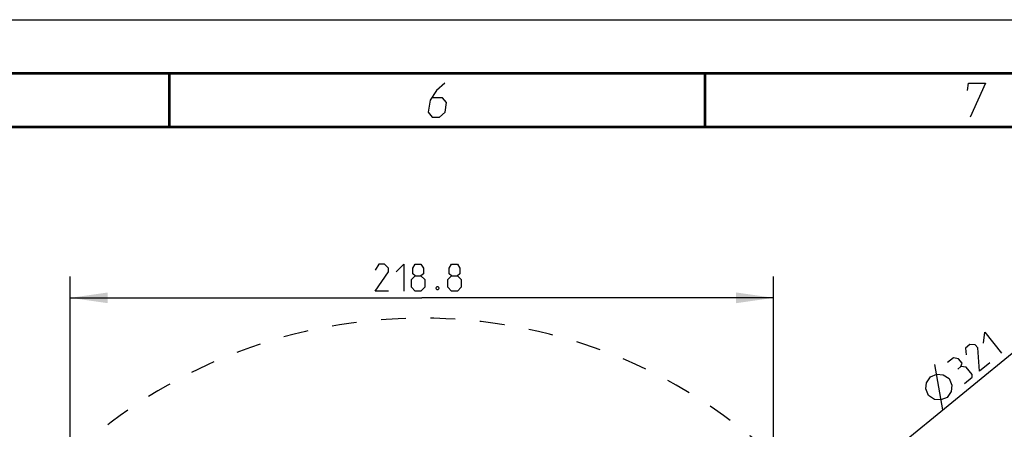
# Model space of a CAD drawing. Header units: millimetres. Extents: x 0 to 420, y 0 to 297.
# Tile 81 of 82: x 254 to 345, y 259 to 297. Entities that reach past the tile are written whole.
import ezdxf

# ---------------------------------------------------------------- set-up
doc = ezdxf.new("R2010")
doc.units = ezdxf.units.MM
doc.header["$LTSCALE"] = 23.1
doc.linetypes.add('DASHED', pattern=[0.2, 0.1, -0.1])
doc.layers.get('0').update_dxf_attribs({"linetype": 'CONTINUOUS'})
doc.layers.add('DIM_PILOTEES', color=7, linetype='CONTINUOUS')
doc.styles.get("Standard").update_dxf_attribs({"font": 'txt', "width": 0.7})
doc.styles.add('TEXTSTYLE_4', font='txt')
doc.dimstyles.new('DIMSTYLE_3', dxfattribs={"dimtxt": 2.5, "dimasz": 3.5, "dimexe": 2, "dimexo": 0, "dimtad": 1, "dimdec": 1, "dimlfac": 3.333333, "dimdsep": 46, "dimtxsty": 'Standard', "dimblk": '_FILLED', "dimblk1": '_FILLED', "dimblk2": '_FILLED', "dimcen": 0.09, "dimazin": 2, "dimtp": 0.5, "dimtm": 0.5, "dimtfac": 1, "dimtdec": 1, "dimtofl": 0, "dimtmove": 0, "dimatfit": 3, "dimldrblk": '_FILLED', "dimfxl": 0, "dimtolj": 1, "dimarcsym": 0})
doc.dimstyles.new('DIMSTYLE_7', dxfattribs={"dimtxt": 2.5, "dimasz": 3.5, "dimexe": 2, "dimexo": 0, "dimtad": 1, "dimdec": 1, "dimlfac": 3.333333, "dimdsep": 46, "dimtxsty": 'Standard', "dimblk": '_FILLED', "dimblk1": '_FILLED', "dimblk2": '_FILLED', "dimcen": 0.09, "dimazin": 2, "dimtp": 0.5, "dimtm": 0.5, "dimtfac": 1, "dimtdec": 1, "dimtmove": 0, "dimatfit": 2, "dimldrblk": '_FILLED', "dimfxl": 0, "dimtolj": 1, "dimarcsym": 0})

# ---------------------------------------------------------------- blocks, each defined once
blk = doc.blocks.new('_FILLED')
at = {"color": 0, "linetype": 'ByBlock'}
blk.add_solid([(0, 0), (-1, 0.143), (-1, -0.143)], dxfattribs=at)
blk = doc.blocks.new('*D8')
at = {"layer": 'DIM_PILOTEES', "color": 2, "linetype": 'Continuous'}
for p, q in [((258.263, 221.257), (258.263, 273.069)), ((323.907, 221.257), (323.907, 273.069)), ((258.263, 271.069), (291.085, 271.069)), ((323.907, 271.069), (291.085, 271.069))]:
    blk.add_line(p, q, dxfattribs=at)
at = {"layer": 'DIM_PILOTEES', "color": 2, "linetype": 'Continuous', "xscale": 3.5, "yscale": 3.5, "zscale": 3.5, "rotation": 180}
blk.add_blockref('_FILLED', (258.263, 271.069), dxfattribs=at)
at = {"layer": 'DIM_PILOTEES', "color": 2, "linetype": 'Continuous', "xscale": 3.5, "yscale": 3.5, "zscale": 3.5}
blk.add_blockref('_FILLED', (323.907, 271.069), dxfattribs=at)
at = {"layer": 'DIM_PILOTEES', "color": 2, "linetype": 'Continuous', "insert": (291.085, 274.194), "char_height": 2.5, "width": 13.125, "attachment_point": 2, "line_spacing_factor": 0.9}
blk.add_mtext('{\\ftxt;\\W0.0001;\\H0.0001;\\~}{\\ftxt;\\W3.5;\\H2.5; }{\\ftxt;\\W0.0001;\\H0.0001;\\~}', dxfattribs=at)
blk = doc.blocks.new('*D12')
at = {"layer": 'DIM_PILOTEES', "color": 2, "linetype": 'Continuous'}
for p, q in [((291.085, 220.958), (348.772, 268.03)), ((328.439, 251.439), (291.085, 220.958)), ((253.731, 190.478), (291.085, 220.958))]:
    blk.add_line(p, q, dxfattribs=at)
at = {"layer": 'DIM_PILOTEES', "color": 2, "linetype": 'Continuous', "xscale": 3.5, "yscale": 3.5, "zscale": 3.5}
for p, rotation in [((328.439, 251.439), 39.2136501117), ((253.731, 190.478), 219.2136501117)]:
    blk.add_blockref('_FILLED', p, dxfattribs=dict(at, rotation=rotation))
at = {"layer": 'DIM_PILOTEES', "color": 2, "linetype": 'Continuous', "insert": (337.573, 262.925), "char_height": 2.5, "width": 17.85714, "attachment_point": 1, "rotation": 39.21365, "line_spacing_factor": 0.9, "style": 'TEXTSTYLE_4'}
blk.add_mtext('{\\ftxt;\\W0.0001;\\H0.0001;\\~}{\\ftxt;\\W1.3333333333;\\H2.5; }{\\ftxt;\\W0.0001;\\H0.0001;\\~}{\\ftxt;\\W0.0001;\\H0.0001;\\~}{\\ftxt;\\W3.4285714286;\\H2.5; }{\\ftxt;\\W0.0001;\\H0.0001;\\~}', dxfattribs=at)

msp = doc.modelspace()

# ---------------------------------------------------------------- linework, layer by layer
at = {"color": 7, "linetype": 'Continuous'}
for p, q in [((0, 297), (420, 297)), ((25, 286.9999), (410, 286.9999))]:
    msp.add_line(p, q, dxfattribs=at)
at = {"color": 7, "linetype": 'Continuous', "const_width": 0.25}
for points in [[(415, 292), (20, 292)], [(267.5001, 292), (267.5001, 287)], [(317.5002, 292), (317.5002, 287)], [(25, 287), (410, 287)]]:
    msp.add_lwpolyline(points, dxfattribs=at)
at = {"color": 2, "linetype": 'Continuous'}
for points in [[(293.2289, 291.075), (292.4437, 290.4), (291.8468, 289.5), (291.6631, 288.375), (292.0396, 287.925), (292.7146, 287.925), (293.2381, 288.375), (293.385, 289.275), (293.0085, 289.725), (292.0335, 289.725)], [(341.9937, 290.4), (342.1039, 291.075), (343.6789, 291.075), (342.2646, 287.925)]]:
    msp.add_lwpolyline(points, dxfattribs=at)
at = {"color": 7, "linetype": 'DASHED'}
msp.add_arc((291.0851, 220.9584), 48.212, 287.079762, 252.920238, dxfattribs=at)
at = {"layer": 'DIM_PILOTEES', "color": 2, "linetype": 'Continuous'}
msp.add_line((339.7101, 260.6353), (338.9535, 264.8579), dxfattribs=at)
for points in [[(287.9601, 271.6943), (286.7101, 271.6943), (287.9601, 273.48), (287.9601, 273.8372), (287.603, 274.1943), (287.0673, 274.1943), (286.7101, 273.6586)], [(288.6744, 273.48), (289.3887, 274.1943), (289.3887, 271.6943)], [(290.4601, 273.1229), (290.222, 273.3015), (290.222, 273.8372), (290.4601, 274.1943), (290.9958, 274.1943), (291.2339, 273.8372), (291.2339, 273.3015), (290.9958, 273.1229), (291.353, 272.7658), (291.353, 272.0515), (290.9958, 271.6943), (290.4601, 271.6943), (290.103, 272.0515)], [(293.853, 273.1229), (293.6149, 273.3015), (293.6149, 273.8372), (293.853, 274.1943), (294.3887, 274.1943), (294.6268, 273.8372), (294.6268, 273.3015), (294.3887, 273.1229), (294.7458, 272.7658), (294.7458, 272.0515), (294.3887, 271.6943), (293.853, 271.6943), (293.4958, 272.0515)], [(290.103, 272.0515), (290.103, 272.7658), (290.4601, 273.1229), (290.9958, 273.1229)], [(293.4958, 272.0515), (293.4958, 272.7658), (293.853, 273.1229), (294.3887, 273.1229)], [(292.603, 272.111), (292.6625, 271.9919), (292.6625, 271.9324), (292.603, 271.8134), (292.4839, 271.8134), (292.4244, 271.9324), (292.4244, 271.9919), (292.4839, 272.111), (292.603, 272.111)], [(343.5128, 266.8496), (343.6146, 267.8546), (345.1952, 265.9176)], [(344.0883, 265.0144), (343.1198, 264.2242), (342.9594, 266.398), (342.7336, 266.6747), (342.2311, 266.7256), (341.816, 266.387), (341.878, 265.7461)], [(341.3865, 264.6537), (341.5042, 264.9802), (341.1655, 265.3952), (340.7091, 265.4838), (340.1557, 265.0322)], [(338.3633, 261.9563), (338.1296, 262.5723), (338.189, 263.1585), (338.5416, 263.7151), (339.1575, 263.9488), (339.7438, 263.8894), (340.3003, 263.5369), (340.534, 262.9209), (340.4746, 262.3347), (340.1221, 261.7781), (339.5061, 261.5444), (338.9199, 261.6038), (338.3633, 261.9563)], [(341.7362, 263.0952), (342.428, 263.6597), (342.4535, 263.9109), (341.889, 264.6027), (341.3865, 264.6537), (341.1098, 264.4279)]]:
    msp.add_lwpolyline(points, dxfattribs=at)

# ---------------------------------------------------------------- dimensions: what is measured, and where the dimension line sits
dim = msp.add_diameter_dim_2p(p1=(328.4395, 251.4387), p2=(253.7307, 190.4781), text='{\\ftxt;\\W0.0001;\\H0.0001;\\~}{\\ftxt;\\W1.3333333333;\\H2.5; }{\\ftxt;\\W0.0001;\\H0.0001;\\~}{\\ftxt;\\W0.0001;\\H0.0001;\\~}{\\ftxt;\\W3.4285714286;\\H2.5; }{\\ftxt;\\W0.0001;\\H0.0001;\\~}', dimstyle='DIMSTYLE_7', override={"dimpost": '<>'}, dxfattribs=at)
dim.commit()
dim.dimension.update_dxf_attribs({"geometry": '*D12', "text_midpoint": (341.7363, 263.0952), "dimtype": 163})
dim = msp.add_linear_dim(base=(323.907, 271.0693), p1=(258.2633, 221.2574), p2=(323.907, 221.2574), text='{\\ftxt;\\W0.0001;\\H0.0001;\\~}{\\ftxt;\\W3.5;\\H2.5; }{\\ftxt;\\W0.0001;\\H0.0001;\\~}', dimstyle='DIMSTYLE_3', dxfattribs=at)
dim.commit()
dim.dimension.update_dxf_attribs({"geometry": '*D8', "text_midpoint": (290.728, 271.0693), "dimtype": 160})

doc.saveas('drawing.dxf')
